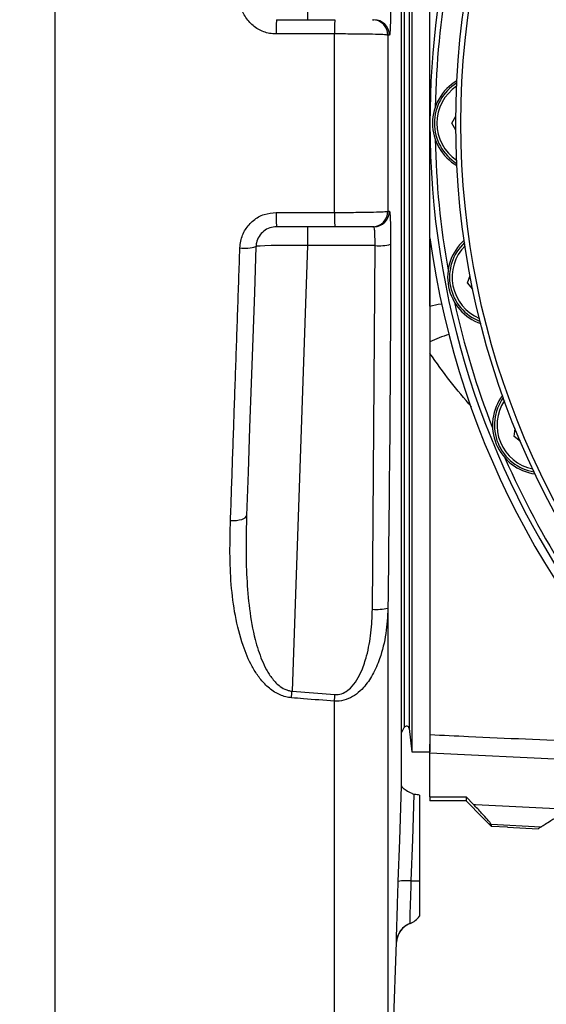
# Model space of a CAD drawing. Extents: x 0 to 8410, y 0 to 5940.
# Tile 45 of 161: x 881 to 983, y 4253 to 4443. Entities that reach past the tile are written whole.
import ezdxf

# ---------------------------------------------------------------- set-up
doc = ezdxf.new("R2010")
doc.units = 0
doc.header["$LTSCALE"] = 10
doc.linetypes.add('CENTERX2', pattern=[20.32, 12.7, -2.54, 2.54, -2.54])
doc.layers.get('0').update_dxf_attribs({"linetype": 'CONTINUOUS'})
doc.styles.add('SLDTEXTSTYLE0', font='TXT', dxfattribs={"width": 0.605})
doc.dimstyles.new('SLDDIMSTYLE1', dxfattribs={"dimtxt": 50, "dimasz": 50, "dimexe": 0, "dimexo": 0.0625, "dimgap": 12.5, "dimtad": 1, "dimdec": 1, "dimrnd": 1e-09, "dimzin": 12, "dimtxsty": 'SLDTEXTSTYLE0', "dimsah": 1, "dimcen": 0.09, "dimazin": 3, "dimtfac": 1, "dimtofl": 0, "dimtmove": 0, "dimatfit": 3, "dimtolj": 1, "dimtzin": 12})
doc.dimstyles.new('SLDDIMSTYLE6', dxfattribs={"dimtxt": 50, "dimasz": 50, "dimexe": 0, "dimexo": 0.0625, "dimgap": 12.5, "dimtad": 0, "dimtih": 1, "dimtoh": 1, "dimdec": 1, "dimrnd": 1e-09, "dimzin": 12, "dimtxsty": 'SLDTEXTSTYLE0', "dimblk1": 'NONE', "dimsah": 1, "dimcen": 0, "dimazin": 3, "dimtfac": 1, "dimtmove": 0, "dimatfit": 3, "dimtolj": 1, "dimtzin": 12})

# ---------------------------------------------------------------- blocks, each defined once
blk = doc.blocks.new('_D_19')
at = {"color": 7, "linetype": 'CONTINUOUS'}
for p, q in [((857.73, 4784.47), (645.25, 4784.47)), ((921.65, 4697.25), (857.73, 4784.47)), ((1323.64, 4148.79), (921.65, 4697.25))]:
    blk.add_line(p, q, dxfattribs=at)
blk.add_solid([(921.65, 4697.25), (898.15, 4742.01), (886.05, 4733.15)], dxfattribs=at)
at = {"color": 7, "linetype": 'CONTINUOUS', "char_height": 50, "attachment_point": 1, "style": 'SLDTEXTSTYLE0'}
for s, insert in [('%%c', (645.25, 4848.92)), ('680', (718.15, 4849.06))]:
    blk.add_mtext(s, dxfattribs=dict(at, insert=insert))
blk = doc.blocks.new('_NONE')
blk = doc.blocks.new('_D_21')
at = {"color": 7, "linetype": 'CONTINUOUS'}
for p, q in [((617.65, 4028.63), (617.65, 4923.91)), ((1627.65, 4028.63), (1627.65, 4923.91)), ((1627.65, 4908.91), (617.65, 4908.91))]:
    blk.add_line(p, q, dxfattribs=at)
for points in [[(617.65, 4908.91), (667.65, 4901.41), (667.65, 4916.41)], [(1627.65, 4908.91), (1577.65, 4916.41), (1577.65, 4901.41)]]:
    blk.add_solid(points, dxfattribs=at)
at = {"color": 7, "linetype": 'CONTINUOUS', "insert": (1046.26, 4973.37), "char_height": 50, "attachment_point": 1, "style": 'SLDTEXTSTYLE0'}
blk.add_mtext('1010', dxfattribs=at)

msp = doc.modelspace()

# ---------------------------------------------------------------- linework, layer by layer
at = {"color": 7, "linetype": 'CONTINUOUS'}
for p, q in [((887.648021, 4637.196352), (887.648021, 4208.847095)), ((954.657396, 4294.986059), (954.657396, 4554.117014)), ((956.648027, 4544.52162), (956.648027, 4315.56802)), ((960.148027, 4400.891353), (960.148027, 4445.152094)), ((930.51078, 4443.021824), (941.788917, 4443.021824)), ((949.028944, 4443.021824), (949.330425, 4443.021824)), ((964.374518, 4423.021843), (965.153804, 4424.37153)), ((965.153804, 4421.671917), (964.374518, 4423.021843)), ((941.788917, 4403.021623), (930.51078, 4403.021623)), ((949.330425, 4403.021623), (949.028944, 4403.021623)), ((960.148027, 4400.891353), (960.148027, 4315.56802)), ((967.415696, 4392.144014), (967.916688, 4393.620064)), ((968.443339, 4390.972425), (967.415696, 4392.144014)), ((976.422375, 4362.453033), (976.625805, 4363.998224)), ((977.658873, 4361.504366), (976.422375, 4362.453033)), ((956.648027, 4315.56802), (956.648027, 4301.521828)), ((960.148027, 4315.56802), (960.148027, 4301.521828)), ((954.657396, 4305.185844), (955.203121, 4306.249906)), ((956.144994, 4306.076576), (956.648027, 4301.521828)), ((956.648027, 4301.521828), (960.148027, 4301.521828)), ((960.148027, 4292.824079), (960.148027, 4301.25766)), ((957.142969, 4293.293526), (957.129081, 4293.299963)), ((957.129081, 4293.299963), (957.142969, 4293.293526)), ((960.148027, 4292.824079), (960.148027, 4292.056133)), ((967.148026, 4292.871048), (968.578314, 4291.372587)), ((967.148026, 4292.871048), (967.148026, 4292.056133)), ((967.148026, 4292.056133), (960.148027, 4292.056133)), ((972.005268, 4287.486603), (972.005268, 4287.197639)), ((972.005268, 4287.197639), (975.148027, 4287.032892)), ((975.148027, 4286.999752), (975.148027, 4287.032892)), ((975.148027, 4286.999752), (981.1111, 4286.687185)), ((952.027118, 4216.604997), (953.708535, 4264.754583))]:
    msp.add_line(p, q, dxfattribs=at)
at = {"color": 8, "linetype": 'CONTINUOUS'}
for p, q in [((955.203121, 4539.793541), (955.203121, 4319.749643)), ((956.144994, 4539.966871), (956.144994, 4319.59634)), ((936.496174, 4446.673204), (936.496174, 4443.021824)), ((941.684207, 4405.782511), (941.684207, 4440.260937)), ((952.027118, 4440.030386), (952.027118, 4406.013061)), ((936.496174, 4403.021623), (936.496174, 4399.370243)), ((936.496174, 4399.370243), (933.489447, 4313.269188)), ((949.549427, 4399.370243), (936.496174, 4399.370243)), ((949.028944, 4329.094936), (949.549427, 4399.370243)), ((952.027118, 4329.308798), (952.027118, 4216.604997)), ((955.203121, 4319.749643), (955.203121, 4306.249906)), ((956.144994, 4319.59634), (956.144994, 4306.076576)), ((933.489447, 4313.269188), (941.788917, 4312.611629)), ((941.684207, 4206.960251), (941.684207, 4311.323215)), ((1015.823355, 4298.701097), (960.148027, 4301.25766)), ((981.622537, 4287.006904), (972.005268, 4287.486603)), ((956.310844, 4268.366386), (956.298491, 4268.366625)), ((953.683724, 4264.752199), (953.683456, 4264.799406)), ((953.697016, 4264.754822), (953.683724, 4264.752199))]:
    msp.add_line(p, q, dxfattribs=at)
at = {"color": 8, "linetype": 'CONTINUOUS', "flags": 128}
for points in [[(941.684207, 4440.260937), (935.68789, 4440.261175), (930.406084, 4440.261413)], [(952.328598, 4440.030624), (952.119967, 4440.030386), (952.027118, 4440.030386)], [(930.406084, 4405.782034), (936.402401, 4405.782272), (941.684207, 4405.782511)], [(952.027118, 4406.013061), (952.235778, 4406.012823), (952.328598, 4406.012823)], [(960.148027, 4387.691309), (961.774056, 4388.026764), (962.404987, 4388.119509)], [(921.595787, 4346.234848), (922.190701, 4346.230556), (922.766229, 4346.268703), (923.299646, 4346.34762), (923.769822, 4346.464445), (924.158206, 4346.61441), (924.449434, 4346.791794), (924.631988, 4346.989204), (924.698656, 4347.199251)], [(954.031041, 4276.512672), (954.302465, 4284.499695), (954.657396, 4294.986059)], [(956.554209, 4276.598026), (956.829359, 4284.584572), (957.129081, 4293.299963)], [(968.578314, 4291.372587), (968.988498, 4291.352083), (987.125417, 4290.445377)]]:
    msp.add_lwpolyline(points, dxfattribs=at)
at = {"color": 7, "linetype": 'CONTINUOUS', "flags": 128}
for points in [[(926.513215, 4399.161388), (926.203912, 4390.3039), (925.896635, 4381.504824), (925.591936, 4372.779419), (925.290351, 4364.143183), (924.992418, 4355.611374), (924.698656, 4347.199251)], [(972.005268, 4287.197639), (970.410635, 4288.79266), (967.148026, 4292.056133)], [(981.622537, 4287.006904), (981.167948, 4286.722709), (981.1111, 4286.687185)]]:
    msp.add_lwpolyline(points, dxfattribs=at)
at = {"color": 7, "linetype": 'CENTERX2'}
msp.add_circle((1122.648021, 4423.021738), 340, dxfattribs=at)
at = {"color": 7, "linetype": 'CONTINUOUS'}
for radius in [157.5, 157.5, 156.5]:
    msp.add_circle((1122.648021, 4423.021738), radius, dxfattribs=at)
for centre, radius, start, end in [((1122.648021, 4423.021738), 162.5, 59.88756643, 180), ((1122.648021, 4423.021738), 162.5, 180, 30.11243357), ((1122.648021, 4423.021738), 161.5, 169.86039912, 178.88960088), ((970.148021, 4423.021738), 9.5, 120.25148569, 239.74851431), ((970.148021, 4423.021738), 9.135, 121.76034368, 238.23965632), ((1122.648021, 4423.021738), 161.5, 181.11039912, 190.13960088), ((1122.648021, 4423.021738), 164, 187.75519834, 352.24480166), ((973.078266, 4393.270464), 9.5, 131.50148569, 250.99851431), ((973.078266, 4393.270464), 9.135, 133.01034368, 249.48965632), ((1122.648021, 4423.021738), 161.5, 192.36039912, 201.38960088), ((981.756392, 4364.662514), 9.5, 142.75148569, 262.24851431), ((981.756392, 4364.662514), 9.135, 144.26034368, 260.73965632), ((1122.648021, 4423.021738), 161.5, 203.61039912, 212.63960088), ((955.648021, 4306.021738), 0.5, 6.30195741, 152.84687536), ((957.706189, 4264.617634), 4, 110.40900661, 178.01757065), ((957.681082, 4264.613505), 3.999684, 110.22301866, 149.37180812), ((954.915507, 4272.115107), 4, 290.40162275, 295.64064826)]:
    msp.add_arc(centre, radius, start, end, dxfattribs=at)
at = {"color": 8, "linetype": 'CONTINUOUS'}
for centre, radius, start, end in [((949.625142, 4440.914673), 19.230157, 173.70916286, 181.94674397), ((960.906476, 4440.914335), 19.233371, 173.70920599, 181.94683281), ((949.027785, 4440.022481), 2.999343, 0.15099816, 89.97786013), ((949.329312, 4440.022527), 2.999297, 0.15467533, 89.97874962), ((970.148021, 4423.021738), 8.635, 124.07099693, 235.92900306), ((949.625142, 4405.128775), 19.230157, 178.05325603, 186.29083714), ((960.910403, 4405.129261), 19.237291, 178.05400796, 186.28995324), ((949.027785, 4406.020966), 2.999343, 270.02213987, 359.84900184), ((949.329176, 4406.021056), 2.999433, 270.02385098, 359.84272407), ((924.440355, 4406.06372), 7.206867, 261.78312207, 286.71569469), ((950.269285, 4408.880705), 9.537667, 265.67146791, 283.82018166), ((973.078266, 4393.270464), 8.635, 135.32099693, 247.17900307), ((971.684391, 4356.415802), 26.946878, 106.98409087, 115.34799616), ((981.756392, 4364.662514), 8.635, 146.57099693, 258.42900307), ((949.865374, 4338.491814), 9.43403, 264.91342782, 283.24663479), ((577.094804, 4341.746311), 357.530542, 355.2255696, 355.43158161), ((572.129181, 4342.005716), 370.826553, 355.25387307, 355.45360017), ((955.686756, 4264.904345), 11.725812, 85.75748842, 98.11744144), ((957.426133, 4322.18628), 45.596592, 268.90429088, 270.90714999), ((954.915667, 4272.119991), 3.999994, 290.2249175, 323.90973502), ((957.680769, 4264.613429), 3.999452, 149.3685826, 178.011591)]:
    msp.add_arc(centre, radius, start, end, dxfattribs=at)
msp.add_ellipse((936.514433, 4399.021738), major_axis=(10.001227, -0.139344), ratio=0.0348259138, start_param=1.5731074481, end_param=3.1408620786, dxfattribs=at)
at = {"color": 7, "linetype": 'CONTINUOUS'}
msp.add_ellipse((-234.003306, 4423.021738), major_axis=(2499.627748, -49.597883), ratio=0.0485063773, start_param=5.2114220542, end_param=5.21461253, dxfattribs=at)
at = {"color": 8, "linetype": 'CONTINUOUS'}
for points, knots in [([(930.406084, 4440.261413), (929.987818, 4440.284342), (928.780769, 4440.350511), (926.862838, 4441.084342), (925.015765, 4442.628517), (923.726414, 4444.719992), (923.515807, 4446.314436), (923.410346, 4447.112848)], [0, 0, 0, 0, 0.11599781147, 0.33475120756, 0.55525332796, 0.77729462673, 1, 1, 1, 1]), ([(952.5476, 4446.424534), (952.547526, 4446.115182), (952.547267, 4445.027719), (952.528138, 4443.250554), (952.479229, 4441.472126), (952.410106, 4440.263264), (952.355765, 4440.108165), (952.328598, 4440.030624)], [0, 0, 0, 0, 0.0903755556, 0.3176963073, 0.5451079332, 0.7725797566, 1, 1, 1, 1]), ([(952.027118, 4440.030386), (951.876792, 4440.057832), (951.57606, 4440.11274), (949.739492, 4440.183118), (947.113724, 4440.233824), (944.264507, 4440.259053), (942.412786, 4440.260405), (941.684207, 4440.260937)], [0, 0, 0, 0, 0.2153812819, 0.4308789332, 0.6461098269, 0.8607581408, 1, 1, 1, 1]), ([(923.410346, 4398.930837), (923.450118, 4399.372704), (923.561158, 4400.606376), (924.364345, 4402.522172), (925.946956, 4404.321246), (928.042607, 4405.545909), (929.619011, 4405.703401), (930.406084, 4405.782034)], [0, 0, 0, 0, 0.1235377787, 0.3449118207, 0.5645091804, 0.7825665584, 1, 1, 1, 1]), ([(941.684207, 4405.782511), (942.80871, 4405.784092), (945.057316, 4405.787254), (948.10556, 4405.82504), (950.454052, 4405.882438), (951.761403, 4405.94895), (951.951099, 4405.99472), (952.027118, 4406.013061)], [0, 0, 0, 0, 0.2139698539, 0.4278634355, 0.6419236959, 0.8565060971, 1, 1, 1, 1]), ([(952.328598, 4406.012823), (952.339485, 4405.99982), (952.377526, 4405.954387), (952.439598, 4405.360971), (952.501181, 4403.935215), (952.542106, 4401.95079), (952.545769, 4400.396377), (952.5476, 4399.619152)], [0, 0, 0, 0, 0.0911351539, 0.3184138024, 0.5456197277, 0.7728046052, 1, 1, 1, 1]), ([(949.549427, 4399.370243), (949.547595, 4399.814289), (949.543932, 4400.702444), (949.502994, 4401.835541), (949.441393, 4402.649792), (949.379376, 4402.988435), (949.341318, 4403.014238), (949.330425, 4403.021623)], [0, 0, 0, 0, 0.22704285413, 0.45411824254, 0.68135318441, 0.90878986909, 1, 1, 1, 1]), ([(952.5476, 4399.619152), (952.544411, 4397.626767), (952.528467, 4387.664824), (952.426977, 4364.22729), (952.18142, 4342.783552), (952.027118, 4329.308798)], [0, 0, 0, 0, 0.0850078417, 0.4250398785, 1, 1, 1, 1]), ([(921.595787, 4346.234848), (921.66028, 4348.107892), (921.853793, 4353.728029), (922.182525, 4363.274026), (922.584718, 4374.953956), (922.994274, 4386.848145), (923.271508, 4394.89898), (923.410346, 4398.930837)], [0, 0, 0, 0, 0.1102823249, 0.3309060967, 0.5522168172, 0.7757502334, 1, 1, 1, 1]), ([(968.215992, 4368.190815), (966.810993, 4369.823855), (963.968115, 4373.128153), (961.43117, 4376.726845), (960.148027, 4378.547003)], [0, 0, 0, 0, 0.4942171, 1, 1, 1, 1]), ([(933.384752, 4311.987926), (933.199339, 4312.007697), (932.250648, 4312.108858), (931.232258, 4312.481017), (929.744424, 4313.294148), (928.392939, 4314.369323), (926.904738, 4316.141627), (925.34705, 4318.657544), (923.740193, 4322.535495), (922.407731, 4327.840029), (921.656117, 4333.865571), (921.429902, 4340.002982), (921.540557, 4344.159981), (921.595787, 4346.234848)], [0, 0, 0, 0, 0.0132256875, 0.0676712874, 0.0755134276, 0.1372928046, 0.194983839, 0.2528041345, 0.367698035, 0.5249761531, 0.6830605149, 0.8418072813, 1, 1, 1, 1]), ([(924.698656, 4347.199251), (924.645993, 4345.181395), (924.540559, 4341.141556), (924.688604, 4335.115543), (925.186147, 4329.112777), (926.121106, 4323.783513), (927.341135, 4319.887367), (928.519274, 4317.386804), (929.631878, 4315.645562), (930.939696, 4314.276736), (932.183136, 4313.571183), (932.992835, 4313.331758), (933.34667, 4313.287177), (933.489447, 4313.269188)], [0, 0, 0, 0, 0.1618503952, 0.3240319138, 0.4878999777, 0.6529655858, 0.7678687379, 0.8231918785, 0.8793052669, 0.9356064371, 0.9727901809, 0.9890205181, 1, 1, 1, 1]), ([(952.027118, 4329.308798), (951.940577, 4327.672715), (951.765512, 4324.363034), (950.719667, 4320.023534), (949.20357, 4316.501919), (947.62952, 4314.204027), (945.994258, 4312.673928), (944.414419, 4311.730778), (942.921138, 4311.307026), (941.988055, 4311.319239), (941.684207, 4311.323215)], [0, 0, 0, 0, 0.2157171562, 0.4363806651, 0.5841623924, 0.7193869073, 0.8000987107, 0.8773809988, 0.9600704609, 1, 1, 1, 1]), ([(941.788917, 4312.611629), (942.00197, 4312.608167), (942.665616, 4312.597381), (943.737455, 4312.999457), (944.980078, 4313.976321), (946.082437, 4315.427291), (947.129294, 4317.532156), (948.12646, 4320.566753), (948.857302, 4324.540643), (948.971698, 4327.575993), (949.028944, 4329.094936)], [0, 0, 0, 0, 0.0326440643, 0.1016842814, 0.1700894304, 0.2743442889, 0.3792538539, 0.5316200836, 0.7656142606, 1, 1, 1, 1]), ([(941.684207, 4311.323215), (939.690617, 4311.482506), (936.92409, 4311.703556), (934.157662, 4311.925826), (933.384752, 4311.987926)], [0, 0, 0, 0, 0.7206105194, 1, 1, 1, 1]), ([(960.148027, 4304.881622), (962.641075, 4304.765876), (979.820169, 4303.968295), (996.99938, 4303.175456), (1011.685526, 4302.497675)], [0, 0, 0, 0, 0.1451210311, 1, 1, 1, 1]), ([(956.298491, 4268.366625), (956.299298, 4268.460517), (956.300912, 4268.648371), (956.333749, 4269.787728), (956.378088, 4271.242433), (956.435675, 4273.065109), (956.505698, 4275.178289), (956.546441, 4276.370671), (956.554209, 4276.598026)], [0, 0, 0, 0, 0.2206081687, 0.4413793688, 0.5045285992, 0.7262451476, 0.9478024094, 1, 1, 1, 1])]:
    msp.add_open_spline(points, degree=3, knots=knots, dxfattribs=at)
at = {"color": 7, "linetype": 'CONTINUOUS'}
for points, knots in [([(930.51078, 4403.021623), (930.061012, 4402.977335), (929.160226, 4402.888634), (927.963425, 4402.199171), (927.058833, 4401.185625), (926.599382, 4400.105743), (926.535936, 4399.410401), (926.513215, 4399.161388)], [0, 0, 0, 0, 0.2176987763, 0.4360030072, 0.6555897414, 0.8766610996, 1, 1, 1, 1]), ([(949.028944, 4403.021623), (948.975739, 4403.021623), (948.842994, 4403.021623), (947.928115, 4403.021623), (946.284358, 4403.021623), (944.150446, 4403.021623), (942.576105, 4403.021623), (941.788917, 4403.021623)], [0, 0, 0, 0, 0.1436160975, 0.3583131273, 0.5723886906, 0.7861897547, 1, 1, 1, 1]), ([(960.148027, 4387.691309), (960.148027, 4389.907321), (960.148027, 4394.16021), (960.148027, 4398.593214), (960.148027, 4400.716354)], [0, 0, 0, 0, 0.5210605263, 1, 1, 1, 1]), ([(960.148027, 4301.25766), (960.148027, 4301.899183), (960.148027, 4302.563742), (960.148027, 4302.996698), (960.148027, 4303.011705)], [0, 0, 0, 0, 0.9653380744, 1, 1, 1, 1]), ([(954.657396, 4294.986059), (954.705267, 4294.865915), (954.800918, 4294.625853), (955.522635, 4294.11011), (956.362268, 4293.652222), (956.958261, 4293.378434), (957.129081, 4293.299963)], [0, 0, 0, 0, 0.2884458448, 0.5763477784, 0.878574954, 1, 1, 1, 1]), ([(958.148023, 4293.183853), (958.005981, 4293.203599), (957.694282, 4293.24693), (957.337284, 4293.277103), (957.142969, 4293.293526)], [0, 0, 0, 0, 0.4557000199, 1, 1, 1, 1]), ([(958.148023, 4293.183853), (958.148023, 4290.593818), (958.148023, 4285.062011), (958.148023, 4279.534755), (958.148023, 4276.595404)], [0, 0, 0, 0, 0.4682077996, 1, 1, 1, 1]), ([(972.005268, 4287.486603), (971.965362, 4287.563617), (971.885721, 4287.717315), (971.229972, 4288.502023), (970.136222, 4289.725884), (969.122655, 4290.79722), (968.578314, 4291.372587)], [0, 0, 0, 0, 0.1998894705, 0.3989240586, 0.6771890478, 1, 1, 1, 1]), ([(987.125417, 4290.445377), (986.491728, 4290.049404), (985.226752, 4289.258957), (983.627134, 4288.259667), (982.392583, 4287.487901), (981.771044, 4287.099575), (981.652308, 4287.025482), (981.622537, 4287.006904)], [0, 0, 0, 0, 0.2649524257, 0.5289010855, 0.7295857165, 0.932197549, 1, 1, 1, 1]), ([(953.683456, 4264.799406), (953.682629, 4264.828825), (953.68074, 4264.896053), (953.691583, 4265.426781), (953.712737, 4266.27984), (953.745098, 4267.45831), (953.786971, 4268.901397), (953.83795, 4270.58242), (953.896457, 4272.444475), (953.96115, 4274.439712), (954.007745, 4275.821715), (954.031041, 4276.512672)], [0, 0, 0, 0, 0.0885833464, 0.2024334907, 0.3162821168, 0.430191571, 0.5440961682, 0.658061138, 0.7720236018, 0.8860191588, 1, 1, 1, 1]), ([(958.148023, 4276.595404), (958.148023, 4275.764967), (958.148023, 4274.104051), (958.148023, 4271.984786), (958.148023, 4270.461367), (958.148023, 4269.826711), (958.148023, 4269.777772), (958.148023, 4269.763758)], [0, 0, 0, 0, 0.227022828, 0.454056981, 0.6811801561, 0.90869794, 1, 1, 1, 1])]:
    msp.add_open_spline(points, degree=3, knots=knots, dxfattribs=at)

# ---------------------------------------------------------------- dimensions: what is measured, and where the dimension line sits
dim = msp.add_linear_dim(base=(617.648021, 4908.914086), p1=(1627.648021, 4008.6305), p2=(617.648021, 4008.6305), dimstyle='SLDDIMSTYLE1', dxfattribs=at)
dim.commit()
dim.dimension.update_dxf_attribs({"geometry": '_D_21', "text_midpoint": (1122.648021, 4908.914086), "dimtype": 160})
dim = msp.add_diameter_dim_2p(p1=(1323.641465, 4148.792572), p2=(921.654577, 4697.250904), dimstyle='SLDDIMSTYLE6', dxfattribs=at)
dim.commit()
dim.dimension.update_dxf_attribs({"geometry": '_D_19', "text_midpoint": (738.988009, 4824.05184), "dimtype": 163})

doc.saveas('drawing.dxf')
